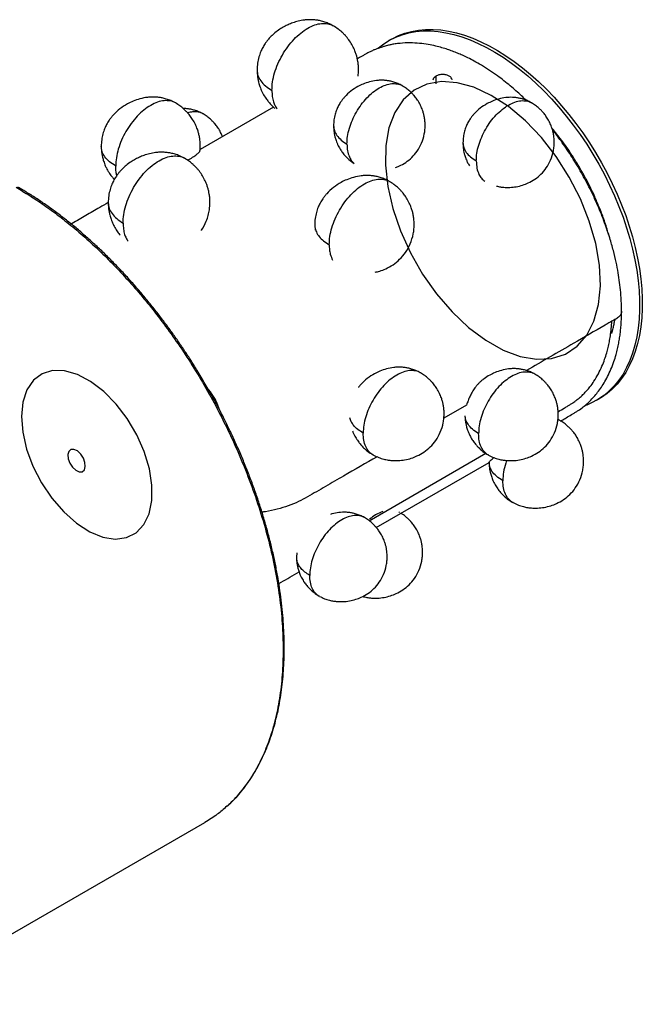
# Paper-space layout '_Isométrica' of a CAD drawing. Header units: millimetres. Extents: x -474 to 167, y -345 to 186.
# Tile 2 of 2: x -163 to 167, y -336 to 186. Entities that reach past the tile are written whole.
import ezdxf

# ---------------------------------------------------------------- set-up
doc = ezdxf.new("R2010")
doc.units = ezdxf.units.MM

psp = doc.layouts.new('_Isométrica')

# ---------------------------------------------------------------- linework, layer by layer
at = {"color": 7, "linetype": 'Continuous', "lineweight": 25}
for p, q in [((33.94, 175.72), (32.53, 174.91)), ((57.4, 156.05), (57.4, 151.97)), ((-28.51, 139.67), (-67.47, 117.18)), ((-6.76, 77.26), (-6.56, 74.57)), ((142.52, -15.63), (143.94, -14.81)), ((73.69, -18.15), (61.63, -25.12)), ((123.02, -26.31), (122.01, -25.83)), ((22.01, -79.42), (83.83, -43.74)), ((25.83, -82.99), (85.57, -48.51)), ((38.09, -75), (37.84, -74.82)), ((-16.23, -96.47), (-16.39, -98.79)), ((-231.8, -335.63), (-64.92, -239.3))]:
    psp.add_line(p, q, dxfattribs=at)
at = {"color": 7, "linetype": 'Continuous', "lineweight": 25, "flags": 128}
for points in [[(26.75, 170.78), (27.01, 171), (29.87, 173.21), (32.92, 175.12), (36.14, 176.73), (39.52, 178.03), (43.06, 179), (46.74, 179.67), (50.56, 180.01), (54.49, 180.03), (58.52, 179.72), (62.65, 179.1), (66.86, 178.16), (71.14, 176.9), (75.47, 175.33), (79.83, 173.46), (84.22, 171.28), (88.63, 168.81), (93.02, 166.06), (97.41, 163.03), (101.75, 159.73), (106.06, 156.17), (110.3, 152.37), (114.47, 148.34), (118.56, 144.09), (122.54, 139.63), (126.42, 134.97), (130.17, 130.15), (133.78, 125.15), (137.24, 120.02), (140.55, 114.75), (143.68, 109.37), (146.64, 103.9), (149.4, 98.35), (151.97, 92.73), (154.33, 87.08), (156.48, 81.4), (158.4, 75.72), (160.1, 70.05), (161.57, 64.41), (162.8, 58.82), (163.79, 53.29), (164.53, 47.85), (165.03, 42.52), (165.28, 37.3), (165.28, 32.21), (165.03, 27.28), (164.53, 22.52), (163.79, 17.94), (162.8, 13.55), (161.57, 9.38), (160.1, 5.44), (158.4, 1.73), (156.48, -1.73), (154.33, -4.93), (151.97, -7.86), (149.4, -10.51), (146.64, -12.87), (143.68, -14.93), (140.55, -16.69), (137.24, -18.14), (136.51, -18.41)], [(33.94, 175.72), (34.33, 175.94), (37.55, 177.55), (40.94, 178.84), (44.48, 179.82), (48.16, 180.48), (51.97, 180.82), (55.9, 180.84), (59.94, 180.54), (64.07, 179.92), (68.28, 178.98), (72.55, 177.72), (76.88, 176.15), (81.25, 174.28), (85.64, 172.1), (90.04, 169.63), (94.44, 166.88), (98.82, 163.84), (103.17, 160.55), (107.47, 156.99), (111.72, 153.19), (115.89, 149.16), (119.97, 144.9), (123.96, 140.44), (127.83, 135.79), (131.58, 130.96), (135.19, 125.97), (138.66, 120.83), (141.96, 115.57), (145.1, 110.19), (148.05, 104.71), (150.82, 99.16), (153.38, 93.55), (155.74, 87.9), (157.89, 82.22), (159.82, 76.54), (161.52, 70.87), (162.98, 65.23), (164.21, 59.64), (165.2, 54.11), (165.94, 48.67), (166.44, 43.33), (166.69, 38.11), (166.69, 33.03), (166.44, 28.1), (165.94, 23.33), (165.2, 18.75), (164.21, 14.37), (162.98, 10.2), (161.52, 6.25), (159.82, 2.54), (157.89, -0.92), (155.74, -4.11), (153.38, -7.04), (150.82, -9.69), (148.05, -12.05), (145.1, -14.11), (143.94, -14.81)]]:
    psp.add_lwpolyline(points, dxfattribs=at)
at = {"color": 7, "linetype": 'Continuous', "flags": 128}
for points in [[(142.02, 67.42), (138.64, 79.22), (133.94, 91.02), (128.04, 102.53), (121.08, 113.45), (113.26, 123.5), (104.77, 132.4), (95.84, 139.94), (86.68, 145.92), (77.56, 150.19), (68.68, 152.62), (60.3, 153.17), (52.62, 151.81), (45.85, 148.58), (40.15, 143.56), (35.69, 136.89), (32.56, 128.74), (30.86, 119.32), (30.63, 108.87), (31.87, 97.66), (34.55, 85.98), (38.6, 74.14), (43.92, 62.45), (50.37, 51.19), (57.78, 40.68), (65.97, 31.17), (74.71, 22.92), (83.78, 16.14), (92.95, 11), (101.98, 7.64), (110.63, 6.15), (118.69, 6.56), (125.94, 8.86), (132.19, 12.99), (137.29, 18.85), (141.1, 26.29), (143.52, 35.1), (144.49, 45.07), (143.99, 55.94), (142.02, 67.42)], [(-94.33, -51.88), (-97.05, -42.85), (-101, -33.9), (-106.05, -25.37), (-111.96, -17.63), (-118.51, -10.98), (-125.43, -5.71), (-132.43, -2.02), (-139.22, -0.07), (-145.53, 0.07), (-151.1, -1.62), (-155.7, -5.06), (-159.14, -10.12), (-161.29, -16.58), (-162.05, -24.18), (-161.39, -32.61), (-159.34, -41.53), (-155.99, -50.56), (-151.47, -59.35), (-145.96, -67.53), (-139.69, -74.76), (-132.93, -80.75), (-125.93, -85.26), (-119, -88.09), (-112.42, -89.14), (-106.45, -88.36), (-101.33, -85.78), (-97.29, -81.51), (-94.48, -75.72), (-93.02, -68.66), (-92.97, -60.6), (-94.33, -51.88)], [(-128.41, -48.59), (-129.27, -46.24), (-130.68, -44.1), (-132.42, -42.49), (-134.23, -41.65), (-135.83, -41.72), (-136.99, -42.69), (-137.51, -44.4), (-137.33, -46.59), (-136.47, -48.94), (-135.06, -51.08), (-133.32, -52.69), (-131.5, -53.53), (-129.9, -53.46), (-128.75, -52.5), (-128.23, -50.79), (-128.41, -48.59)]]:
    psp.add_lwpolyline(points, dxfattribs=at)
at = {"color": 7, "linetype": 'Continuous', "lineweight": 25}
for points, knots in [([(2.95, 182.81), (2.12, 183.24), (0.54, 184.07), (-1.89, 184.94), (-4.09, 185.5), (-6.17, 185.84), (-8.17, 185.99), (-10.22, 185.99), (-12.65, 185.79), (-15.42, 185.28), (-18.29, 184.42), (-20.75, 183.43), (-23.02, 182.3), (-25.39, 180.88), (-27.71, 179.16), (-29.67, 177.39), (-31.04, 175.91), (-32.1, 174.62), (-33.17, 173.16), (-34.28, 171.33), (-35.42, 168.97), (-36.4, 166.18), (-37.13, 162.86), (-37.23, 160.51), (-37.28, 159.28)], [0, 0, 0, 0, 0.0510434, 0.0974618, 0.1384153, 0.1732703, 0.2104411, 0.2463031, 0.2835438, 0.3420431, 0.3977881, 0.4446502, 0.4844797, 0.5339564, 0.5927411, 0.6390943, 0.6758858, 0.701303, 0.7293201, 0.7737839, 0.8189163, 0.8727866, 0.9337625, 1, 1, 1, 1]), ([(-29.44, 148.54), (-29.37, 150.02), (-29.23, 152.97), (-28.12, 157.76), (-26.36, 162.6), (-23.97, 167.32), (-21.08, 171.75), (-17.78, 175.7), (-14.18, 179.02), (-10.45, 181.6), (-6.72, 183.34), (-3.12, 184.17), (0.13, 183.94), (2.21, 183.44), (3.01, 182.77), (3.02, 182.77)], [0, 0, 0, 0, 0.083319, 0.166532, 0.249728, 0.33304, 0.416324, 0.499497, 0.58275, 0.666073, 0.749299, 0.832485, 0.915789, 0.999084, 1, 1, 1, 1]), ([(16.18, 156.08), (16.3, 157.19), (16.5, 159.07), (16.38, 161.7), (16.13, 163.72), (15.77, 165.54), (15.34, 167.14), (14.65, 169.22), (13.65, 171.54), (12.19, 174.11), (10.73, 176.12), (9.53, 177.52), (8.58, 178.52), (7.34, 179.7), (5.5, 181.23), (3.92, 182.21), (3.02, 182.77)], [0, 0, 0, 0, 0.105515, 0.179457, 0.248219, 0.298679, 0.354272, 0.414222, 0.502254, 0.598749, 0.69267, 0.737212, 0.773618, 0.823745, 0.899107, 1, 1, 1, 1]), ([(105.13, 143.31), (104.34, 144.1), (101.64, 146.79), (96.6, 151.16), (90.92, 155.63), (85.78, 159.19), (81.66, 161.8), (77.84, 163.98), (74.5, 165.71), (71.58, 167.09), (68.88, 168.26), (66.21, 169.31), (63.44, 170.29), (60.46, 171.21), (57.07, 172.1), (53.09, 172.92), (48.57, 173.53), (43.61, 173.78), (39.27, 173.59), (35.9, 173.17), (33.7, 172.78), (31.95, 172.39), (30.65, 172.04), (29.72, 171.76), (28.76, 171.43), (27.92, 171.16), (26.69, 170.75), (25.36, 170.27), (23.86, 169.64), (22.22, 168.84), (20.6, 167.99), (19.07, 167.13), (17.62, 166.3), (16.56, 165.68), (16.01, 165.37), (15.81, 165.25)], [0, 0, 0, 0, 0.0283115, 0.0971286, 0.1738308, 0.2212422, 0.2685759, 0.3106072, 0.3471828, 0.3782841, 0.4063472, 0.4353741, 0.4654281, 0.4965898, 0.5327983, 0.5763127, 0.6271786, 0.683348, 0.7423222, 0.7720459, 0.7970912, 0.8167578, 0.8310548, 0.8400362, 0.8459118, 0.8575362, 0.8735005, 0.8948896, 0.9168852, 0.9364744, 0.9539796, 0.9685579, 0.9810394, 0.9931215, 1, 1, 1, 1]), ([(-37.28, 159.28), (-37.26, 158.41), (-37.21, 156.84), (-36.9, 154.68), (-36.54, 153.03), (-36.17, 151.68), (-35.77, 150.46), (-35.23, 149.05), (-34.37, 147.17), (-33.19, 145.08), (-31.87, 143.24), (-30.58, 141.69), (-29.32, 140.33), (-28.29, 139.46), (-27.83, 139.07)], [0, 0, 0, 0, 0.113745, 0.204306, 0.282617, 0.332377, 0.385977, 0.451272, 0.52837, 0.654882, 0.760765, 0.823861, 0.920975, 1, 1, 1, 1]), ([(-37.25, 159.28), (-37.17, 158.34), (-37.01, 156.38), (-35.43, 153.53), (-32.97, 150.81), (-30.62, 149.3), (-29.44, 148.54)], [0, 0, 0, 0, 0.236376, 0.490468, 0.745071, 1, 1, 1, 1]), ([(65.93, 154.06), (65.93, 154.06), (66.06, 154.44), (65.61, 155.24), (64.57, 156.2), (62.9, 156.83), (60.95, 157.02), (58.95, 156.78), (57.91, 156.29), (57.4, 156.05)], [0, 0, 0, 0, 0.001614, 0.167458, 0.333333, 0.499208, 0.665053, 0.832531, 1, 1, 1, 1]), ([(39.53, 151.05), (38.79, 151.44), (37.37, 152.18), (35.19, 152.96), (33.2, 153.47), (31.33, 153.77), (29.54, 153.92), (27.72, 153.92), (25.25, 153.73), (22.24, 153.13), (18.96, 152), (15.65, 150.4), (12.28, 148.2), (9.7, 145.82), (8.04, 143.86), (6.93, 142.35), (5.84, 140.54), (4.8, 138.31), (3.96, 135.8), (3.34, 132.9), (3.26, 130.86), (3.22, 129.81)], [0, 0, 0, 0, 0.050786, 0.097003, 0.137822, 0.172619, 0.20971, 0.24511, 0.281581, 0.357369, 0.427698, 0.487841, 0.575917, 0.666294, 0.696034, 0.729534, 0.77839, 0.824665, 0.877976, 0.93693, 1, 1, 1, 1]), ([(10.3, 120.12), (10.36, 121.45), (10.48, 124.12), (11.49, 128.44), (13.08, 132.81), (15.23, 137.07), (17.84, 141.06), (20.82, 144.63), (24.07, 147.62), (27.44, 149.96), (30.8, 151.53), (34.05, 152.27), (36.98, 152.06), (38.86, 151.61), (39.58, 151.02), (39.59, 151.01)], [0, 0, 0, 0, 0.0833192, 0.166532, 0.2497283, 0.3330401, 0.4163239, 0.4994967, 0.5827503, 0.6660728, 0.7492993, 0.832485, 0.9157888, 0.9990838, 1, 1, 1, 1]), ([(55.93, 154.06), (56, 154.43), (56.13, 155.17), (56.97, 155.76), (57.4, 156.05)], [0, 0, 0, 0, 0.49764, 1, 1, 1, 1]), ([(-29.44, 148.54), (-29.4, 147.45), (-29.32, 145.26), (-28.69, 142.59), (-27.83, 140.4), (-27.09, 139.3), (-26.72, 138.75)], [0, 0, 0, 0, 0.280225, 0.560227, 0.780092, 1, 1, 1, 1]), ([(36.08, 107.74), (36.67, 107.95), (38.54, 108.63), (41.48, 110.34), (44.78, 112.99), (47.65, 116.41), (49.96, 120.59), (51.18, 124.56), (51.64, 127.84), (51.74, 130.28), (51.61, 132.53), (51.3, 134.56), (50.88, 136.38), (50.26, 138.35), (49.33, 140.58), (48.28, 142.5), (47.34, 143.91), (46.63, 144.87), (45.83, 145.84), (44.79, 146.98), (43.44, 148.27), (41.69, 149.71), (40.33, 150.56), (39.59, 151.01)], [0, 0, 0, 0, 0.034372, 0.109482, 0.186234, 0.266974, 0.353792, 0.447913, 0.493414, 0.535939, 0.58173, 0.617187, 0.649198, 0.684009, 0.731079, 0.782044, 0.804124, 0.82448, 0.848223, 0.874778, 0.909101, 0.951017, 1, 1, 1, 1]), ([(-80.54, 141.92), (-81.34, 142.34), (-82.88, 143.14), (-85.24, 143.98), (-87.38, 144.53), (-89.4, 144.86), (-91.34, 145.02), (-93.31, 145.02), (-95.98, 144.81), (-99.23, 144.17), (-102.78, 142.94), (-106.36, 141.22), (-110, 138.83), (-112.79, 136.26), (-114.59, 134.14), (-115.79, 132.51), (-116.97, 130.55), (-118.09, 128.14), (-119, 125.43), (-119.67, 122.29), (-119.76, 120.09), (-119.8, 118.95)], [0, 0, 0, 0, 0.050786, 0.097003, 0.137822, 0.172619, 0.20971, 0.24511, 0.281581, 0.357369, 0.427698, 0.487841, 0.575917, 0.666294, 0.696034, 0.729534, 0.77839, 0.824665, 0.877976, 0.93693, 1, 1, 1, 1]), ([(-80.48, 141.87), (-80.48, 141.88), (-81.26, 142.53), (-83.29, 143.01), (-86.46, 143.24), (-89.98, 142.44), (-93.62, 140.73), (-97.26, 138.21), (-100.77, 134.98), (-103.99, 131.12), (-106.81, 126.8), (-109.14, 122.19), (-110.86, 117.47), (-111.95, 112.79), (-112.08, 109.91), (-112.15, 108.47)], [0, 0, 0, 0, 0.0009162, 0.0842112, 0.167515, 0.2507007, 0.3339272, 0.4172497, 0.5005033, 0.5836761, 0.6669599, 0.7502717, 0.833468, 0.9166808, 1, 1, 1, 1]), ([(-67.55, 116.41), (-67.53, 116.57), (-67.38, 117.55), (-67.35, 119.46), (-67.48, 121.89), (-67.81, 124.09), (-68.27, 126.05), (-68.93, 128.18), (-69.94, 130.6), (-71.08, 132.67), (-72.1, 134.2), (-72.86, 135.23), (-73.73, 136.29), (-74.85, 137.51), (-76.31, 138.91), (-78.21, 140.47), (-79.68, 141.38), (-80.47, 141.88)], [0, 0, 0, 0, 0.015627, 0.098259, 0.187239, 0.256138, 0.318338, 0.385982, 0.477446, 0.576478, 0.619383, 0.658938, 0.705074, 0.756674, 0.823369, 0.904818, 1, 1, 1, 1]), ([(107.93, 142), (107.19, 142.39), (105.77, 143.13), (103.6, 143.91), (101.62, 144.42), (99.76, 144.72), (97.97, 144.87), (96.15, 144.87), (93.69, 144.67), (90.69, 144.08), (87.42, 142.95), (84.12, 141.36), (80.76, 139.16), (78.19, 136.79), (76.53, 134.83), (75.42, 133.33), (74.33, 131.52), (73.3, 129.3), (72.46, 126.8), (71.84, 123.9), (71.76, 121.87), (71.72, 120.82)], [0, 0, 0, 0, 0.050786, 0.097003, 0.137822, 0.172619, 0.20971, 0.24511, 0.281581, 0.357369, 0.427698, 0.487841, 0.575917, 0.666294, 0.696034, 0.729534, 0.77839, 0.824665, 0.877976, 0.93693, 1, 1, 1, 1]), ([(78.78, 111.16), (78.84, 112.49), (78.97, 115.15), (79.96, 119.46), (81.55, 123.81), (83.7, 128.06), (86.3, 132.04), (89.28, 135.61), (92.51, 138.59), (95.87, 140.91), (99.23, 142.48), (102.47, 143.22), (105.39, 143.01), (107.27, 142.57), (107.98, 141.97), (107.99, 141.96)], [0, 0, 0, 0, 0.0833192, 0.166532, 0.2497283, 0.3330401, 0.4163239, 0.4994967, 0.5827503, 0.6660728, 0.7492993, 0.832485, 0.9157888, 0.9990838, 1, 1, 1, 1]), ([(89.56, 97.83), (90.21, 97.68), (91.47, 97.39), (93.26, 97.19), (94.94, 97.1), (97.14, 97.13), (99.97, 97.45), (103.23, 98.26), (106.56, 99.54), (109.88, 101.4), (113.17, 104.06), (116.03, 107.46), (118.33, 111.63), (119.55, 115.59), (120.01, 118.86), (120.11, 121.29), (119.98, 123.53), (119.67, 125.56), (119.25, 127.37), (118.63, 129.34), (117.71, 131.57), (116.65, 133.48), (115.72, 134.89), (115.01, 135.84), (114.21, 136.81), (113.18, 137.94), (111.83, 139.23), (110.08, 140.67), (108.72, 141.51), (107.99, 141.97)], [0, 0, 0, 0, 0.02875, 0.055472, 0.077863, 0.101064, 0.150221, 0.200533, 0.245307, 0.30401, 0.363996, 0.427099, 0.494952, 0.568513, 0.604074, 0.63731, 0.673099, 0.70081, 0.725828, 0.753035, 0.789823, 0.829655, 0.846912, 0.862821, 0.881378, 0.902132, 0.928957, 0.961717, 1, 1, 1, 1]), ([(-65.96, 136.12), (-66.7, 136.51), (-68.1, 137.24), (-70.26, 138.01), (-72.22, 138.52), (-74.07, 138.81), (-75.44, 138.95), (-76.22, 138.94), (-76.4, 138.94)], [0, 0, 0, 0, 0.230566, 0.440388, 0.625707, 0.783681, 0.952072, 1, 1, 1, 1]), ([(-65.9, 136.08), (-65.91, 136.09), (-66.62, 136.68), (-68.48, 137.11), (-71.19, 137.37), (-73.15, 136.83), (-74.03, 136.59)], [0, 0, 0, 0, 0.003895, 0.35796, 0.712064, 1, 1, 1, 1]), ([(-55.59, 124.04), (-55.8, 124.59), (-56.36, 125.99), (-57.31, 127.66), (-58.23, 129.06), (-58.93, 130.01), (-59.72, 130.97), (-60.75, 132.09), (-62.09, 133.37), (-63.83, 134.8), (-65.17, 135.63), (-65.9, 136.08)], [0, 0, 0, 0, 0.109182, 0.278006, 0.351147, 0.418578, 0.497228, 0.585194, 0.69889, 0.83774, 1, 1, 1, 1]), ([(3.22, 129.81), (3.24, 129.02), (3.28, 127.61), (3.57, 125.66), (3.89, 124.17), (4.23, 122.96), (4.59, 121.85), (5.07, 120.58), (5.85, 118.88), (6.92, 117), (8.11, 115.34), (9.15, 114.06), (9.82, 113.38), (10.17, 113.02)], [0, 0, 0, 0, 0.126842, 0.227831, 0.315159, 0.370649, 0.43042, 0.503233, 0.589209, 0.730287, 0.848362, 0.918724, 1, 1, 1, 1]), ([(3.25, 129.81), (3.32, 128.96), (3.47, 127.2), (4.89, 124.62), (7.11, 122.17), (9.23, 120.8), (10.3, 120.12)], [0, 0, 0, 0, 0.236375, 0.490467, 0.745071, 1, 1, 1, 1]), ([(149.06, 71.49), (148.82, 72.39), (147.97, 75.6), (146.13, 80.94), (143.72, 87.22), (141.3, 92.77), (138.76, 98.09), (135.98, 103.4), (132.82, 108.91), (128.85, 115.25), (124.25, 121.91), (120.56, 126.44), (118.86, 128.52)], [0, 0, 0, 0, 0.044658, 0.160587, 0.264908, 0.357638, 0.438791, 0.534606, 0.630627, 0.727702, 0.875273, 1, 1, 1, 1]), ([(155.68, 31.56), (155.68, 32.93), (155.68, 36.19), (155.33, 41.29), (154.73, 46.7), (153.92, 52.02), (152.83, 57.63), (151.37, 63.81), (149.28, 71.16), (146.43, 79.51), (142.75, 88.57), (138.56, 97.42), (133.96, 105.95), (128.99, 114.08), (124.05, 121.38), (120.64, 125.77), (119.1, 127.75)], [0, 0, 0, 0, 0.044726, 0.105776, 0.160723, 0.212404, 0.268946, 0.330856, 0.39813, 0.488911, 0.579986, 0.669712, 0.75812, 0.845236, 0.93028, 1, 1, 1, 1]), ([(10.3, 120.12), (10.35, 118.9), (10.47, 116.46), (11.35, 113.59), (12.55, 111.37), (13.57, 110.37), (14.08, 109.87)], [0, 0, 0, 0, 0.280166, 0.559993, 0.779874, 1, 1, 1, 1]), ([(71.72, 120.82), (71.74, 120.04), (71.78, 118.63), (72.07, 116.68), (72.39, 115.2), (72.72, 113.99), (73.08, 112.88), (73.57, 111.62), (74.24, 110.12), (74.85, 109.1), (75.19, 108.53)], [0, 0, 0, 0, 0.182642, 0.328058, 0.453804, 0.533705, 0.61977, 0.724616, 0.848414, 1, 1, 1, 1]), ([(71.75, 120.83), (71.82, 119.98), (71.97, 118.22), (73.38, 115.65), (75.6, 113.21), (77.72, 111.84), (78.78, 111.16)], [0, 0, 0, 0, 0.236375, 0.490467, 0.745071, 1, 1, 1, 1]), ([(-119.8, 118.95), (-119.78, 118.1), (-119.74, 116.57), (-119.43, 114.46), (-119.08, 112.85), (-118.71, 111.54), (-118.32, 110.34), (-117.8, 108.97), (-116.96, 107.13), (-115.81, 105.1), (-114.52, 103.3), (-113.56, 102.13), (-113.04, 101.59), (-112.85, 101.39)], [0, 0, 0, 0, 0.132262, 0.237565, 0.328625, 0.386486, 0.448811, 0.524736, 0.614385, 0.761492, 0.884612, 0.95798, 1, 1, 1, 1]), ([(-112.15, 108.47), (-113.3, 109.21), (-115.59, 110.69), (-118, 113.34), (-119.53, 116.12), (-119.7, 118.03), (-119.77, 118.95)], [0, 0, 0, 0, 0.254929, 0.509533, 0.763625, 1, 1, 1, 1]), ([(-75.76, 112.6), (-76.59, 113.03), (-78.18, 113.86), (-80.61, 114.73), (-82.82, 115.29), (-84.91, 115.63), (-86.91, 115.79), (-88.96, 115.78), (-91.4, 115.58), (-94.18, 115.07), (-97.06, 114.21), (-99.52, 113.21), (-101.8, 112.08), (-104.17, 110.66), (-106.5, 108.94), (-108.46, 107.16), (-109.84, 105.68), (-110.9, 104.38), (-111.97, 102.92), (-113.09, 101.09), (-114.23, 98.72), (-115.21, 95.92), (-115.95, 92.59), (-116.05, 90.23), (-116.1, 89)], [0, 0, 0, 0, 0.0510434, 0.0974618, 0.1384153, 0.1732703, 0.2104411, 0.2463031, 0.2835438, 0.3420431, 0.3977881, 0.4446502, 0.4844797, 0.5339564, 0.5927411, 0.6390943, 0.6758858, 0.701303, 0.7293201, 0.7737839, 0.8189163, 0.8727866, 0.9337625, 1, 1, 1, 1]), ([(-74.04, 111.47), (-73.81, 111.6), (-73.07, 112.03), (-71.99, 112.69), (-70.79, 113.48), (-69.77, 114.21), (-68.95, 114.85), (-68.3, 115.41), (-67.85, 115.88), (-67.59, 116.23), (-67.56, 116.36), (-67.54, 116.41)], [0, 0, 0, 0, 0.05592, 0.177915, 0.295954, 0.424488, 0.54708, 0.663816, 0.791509, 0.913142, 1, 1, 1, 1]), ([(-108.23, 78.23), (-108.16, 79.72), (-108.03, 82.68), (-106.91, 87.48), (-105.14, 92.33), (-102.75, 97.06), (-99.85, 101.5), (-96.54, 105.47), (-92.94, 108.79), (-89.19, 111.38), (-85.45, 113.13), (-81.84, 113.95), (-78.59, 113.72), (-76.5, 113.22), (-75.7, 112.56), (-75.69, 112.55)], [0, 0, 0, 0, 0.083319, 0.166532, 0.249728, 0.33304, 0.416324, 0.499497, 0.58275, 0.666073, 0.749299, 0.832485, 0.915789, 0.999084, 1, 1, 1, 1]), ([(-66.76, 74.39), (-66.73, 74.43), (-65.63, 75.89), (-64.36, 78.57), (-63.1, 82.24), (-62.42, 85.57), (-62.19, 88.64), (-62.3, 91.43), (-62.55, 93.45), (-62.91, 95.28), (-63.34, 96.88), (-64.03, 98.97), (-65.03, 101.3), (-66.5, 103.88), (-67.96, 105.89), (-69.16, 107.29), (-70.12, 108.29), (-71.36, 109.47), (-73.21, 111.01), (-74.79, 111.99), (-75.69, 112.56)], [0, 0, 0, 0, 0.003383, 0.124855, 0.199066, 0.26821, 0.355198, 0.408501, 0.458068, 0.494443, 0.534518, 0.577734, 0.641193, 0.710753, 0.778457, 0.810566, 0.83681, 0.872944, 0.92727, 1, 1, 1, 1]), ([(10.21, 113.06), (10.57, 112.66), (11.58, 111.5), (13.09, 110.52), (14.08, 109.87)], [0, 0, 0, 0, 0.350693, 1, 1, 1, 1]), ([(78.78, 111.16), (78.85, 109.83), (78.99, 107.18), (80.03, 104.14), (81.46, 101.85), (82.66, 100.89), (83.25, 100.4)], [0, 0, 0, 0, 0.280124, 0.55986, 0.779795, 1, 1, 1, 1]), ([(-111.53, 103.5), (-111.68, 104.09), (-112.08, 105.61), (-112.12, 107.38), (-112.15, 108.47)], [0, 0, 0, 0, 0.389233, 1, 1, 1, 1]), ([(32.67, 100.33), (31.86, 100.75), (30.32, 101.56), (27.95, 102.41), (25.8, 102.96), (23.77, 103.29), (21.82, 103.45), (19.84, 103.45), (17.17, 103.24), (13.9, 102.59), (10.34, 101.36), (6.74, 99.63), (3.08, 97.23), (0.28, 94.65), (-1.52, 92.52), (-2.73, 90.88), (-3.92, 88.92), (-5.04, 86.5), (-5.96, 83.77), (-6.63, 80.62), (-6.72, 78.41), (-6.76, 77.27)], [0, 0, 0, 0, 0.050786, 0.097003, 0.137822, 0.172619, 0.20971, 0.24511, 0.281581, 0.357369, 0.427698, 0.487841, 0.575917, 0.666294, 0.696034, 0.729534, 0.77839, 0.824665, 0.877976, 0.93693, 1, 1, 1, 1]), ([(0.92, 66.74), (0.99, 68.19), (1.13, 71.08), (2.22, 75.78), (3.95, 80.52), (6.29, 85.15), (9.12, 89.49), (12.36, 93.36), (15.88, 96.61), (19.54, 99.14), (23.19, 100.85), (26.72, 101.66), (29.91, 101.43), (31.95, 100.94), (32.73, 100.29), (32.74, 100.29)], [0, 0, 0, 0, 0.083319, 0.166532, 0.249728, 0.33304, 0.416324, 0.499497, 0.58275, 0.666073, 0.749299, 0.832485, 0.915789, 0.999084, 1, 1, 1, 1]), ([(25.16, 52.19), (26, 52.37), (27.94, 52.8), (31.18, 54.1), (34.8, 56.11), (38.37, 59.01), (41.49, 62.71), (44, 67.25), (45.32, 71.56), (45.82, 75.13), (45.93, 77.77), (45.79, 80.21), (45.45, 82.43), (45, 84.4), (44.33, 86.54), (43.32, 88.96), (42.17, 91.05), (41.15, 92.58), (40.38, 93.62), (39.51, 94.68), (38.39, 95.91), (36.92, 97.31), (35.01, 98.88), (33.53, 99.8), (32.74, 100.29)], [0, 0, 0, 0, 0.040844, 0.094561, 0.16499, 0.236957, 0.312665, 0.394071, 0.482325, 0.52499, 0.564864, 0.607802, 0.641049, 0.671064, 0.703705, 0.747841, 0.795629, 0.816333, 0.83542, 0.857683, 0.882583, 0.914767, 0.95407, 1, 1, 1, 1]), ([(-164.91, 97.22), (-162.49, 95.78), (-157.54, 92.84), (-149.93, 87.73), (-141.98, 81.92), (-133.71, 75.29), (-125.65, 68.24), (-117.87, 60.85), (-110.39, 53.22), (-102.81, 44.89), (-95.16, 35.83), (-87.51, 26.04), (-79.91, 15.51), (-72.44, 4.26), (-65.18, -7.69), (-58.2, -20.29), (-51.61, -33.5), (-45.5, -47.22), (-39.96, -61.36), (-35.09, -75.81), (-30.97, -90.44), (-27.68, -105.11), (-25.28, -119.67), (-23.82, -133.96), (-23.33, -147.82), (-23.82, -161.13), (-25.28, -173.73), (-27.68, -185.51), (-30.97, -196.38), (-35.09, -206.25), (-39.96, -215.09), (-45.54, -222.77), (-50.03, -227.96), (-52.83, -230.29), (-53.36, -230.73)], [0, 0, 0, 0, 0.022972, 0.04712, 0.072498, 0.099158, 0.127151, 0.151528, 0.176882, 0.20323, 0.230582, 0.258944, 0.288311, 0.318674, 0.350009, 0.382283, 0.415453, 0.449461, 0.484239, 0.519704, 0.555764, 0.592313, 0.629238, 0.666419, 0.703728, 0.741038, 0.778218, 0.815143, 0.851693, 0.887752, 0.923217, 0.957995, 0.992004, 1, 1, 1, 1]), ([(-64.17, -7.93), (-65.58, -5.53), (-67.55, -2.17), (-70.55, 2.7), (-73.14, 6.78), (-76.31, 11.59), (-79.71, 16.58), (-83.36, 21.72), (-87.22, 26.93), (-91.25, 32.17), (-95.45, 37.39), (-99.79, 42.56), (-104.26, 47.66), (-108.84, 52.66), (-113.54, 57.55), (-118.32, 62.32), (-123.2, 66.93), (-128.15, 71.4), (-133.16, 75.7), (-138.24, 79.82), (-143.36, 83.76), (-148.53, 87.51), (-153.72, 91.05), (-158.86, 94.34), (-162.26, 96.34), (-163.91, 97.31)], [0, 0, 0, 0, 0.053403, 0.074577, 0.109782, 0.146262, 0.185346, 0.226099, 0.268145, 0.311186, 0.355006, 0.399447, 0.444391, 0.489745, 0.535438, 0.581412, 0.627622, 0.674031, 0.720609, 0.76733, 0.814174, 0.861123, 0.908162, 0.955281, 1, 1, 1, 1]), ([(-116.09, 89.11), (-117.6, 88.24), (-121.55, 85.95), (-127.97, 82.25), (-132.88, 79.42), (-135.57, 77.86), (-135.75, 77.76)], [0, 0, 0, 0, 0.231399, 0.60405, 0.974134, 1, 1, 1, 1]), ([(-116.1, 89), (-116.07, 88.13), (-116.03, 86.56), (-115.71, 84.39), (-115.35, 82.74), (-114.98, 81.39), (-114.58, 80.16), (-114.03, 78.75), (-113.17, 76.86), (-111.99, 74.77), (-110.73, 72.99), (-109.96, 72.08), (-109.71, 71.79)], [0, 0, 0, 0, 0.140128, 0.251695, 0.348171, 0.409473, 0.475505, 0.555946, 0.650927, 0.806783, 0.937226, 1, 1, 1, 1]), ([(-116.07, 89.01), (-115.99, 88.06), (-115.82, 86.1), (-114.24, 83.24), (-111.77, 80.52), (-109.41, 79), (-108.23, 78.23)], [0, 0, 0, 0, 0.2363763, 0.4904683, 0.7450713, 1, 1, 1, 1]), ([(-108.23, 78.23), (-108.19, 77.16), (-108.11, 75.02), (-107.51, 72.39), (-106.69, 70.22), (-105.98, 69.13), (-105.62, 68.58)], [0, 0, 0, 0, 0.280226, 0.560241, 0.78011, 1, 1, 1, 1]), ([(-6.67, 77.27), (-6.69, 76.85), (-6.74, 75.59), (-5.99, 73.47), (-4.47, 71.02), (-2.16, 68.71), (-0.11, 67.4), (0.92, 66.74)], [0, 0, 0, 0, 0.107701, 0.322031, 0.547749, 0.773757, 1, 1, 1, 1]), ([(0.92, 66.74), (0.95, 65.87), (1.01, 64.12), (1.5, 61.27), (2.25, 59.57), (2.7, 58.54)], [0, 0, 0, 0, 0.280362, 0.560589, 1, 1, 1, 1]), ([(155.6, 31.56), (155.63, 31.32), (155.73, 30.48), (154.9, 29.12), (153.24, 27.69), (151.08, 26.54), (149.04, 25.34), (142.11, 21.36), (127.57, 12.94), (113.69, 4.94), (105.35, 0.12)], [0, 0, 0, 0, 0.016401, 0.057942, 0.096801, 0.135524, 0.174695, 0.213866, 0.527232, 1, 1, 1, 1]), ([(123.41, -26.66), (123.97, -26.34), (125.33, -25.55), (127.86, -24.08), (130.27, -22.65), (132.11, -21.5), (134.03, -20.25), (136.05, -18.68), (138.4, -16.6), (140.55, -14.4), (142.6, -12), (144.58, -9.37), (146.5, -6.4), (148.38, -3.02), (150.13, 0.78), (151.61, 4.67), (152.75, 8.34), (153.57, 11.58), (154.2, 14.55), (154.69, 17.41), (155.08, 20.26), (155.41, 23.47), (155.67, 27.21), (155.7, 30.06), (155.71, 31.56)], [0, 0, 0, 0, 0.024747, 0.060737, 0.096271, 0.115157, 0.135597, 0.182578, 0.231249, 0.279643, 0.329487, 0.381112, 0.436177, 0.496544, 0.560621, 0.626328, 0.682, 0.727906, 0.769792, 0.810258, 0.849313, 0.888092, 0.941487, 1, 1, 1, 1]), ([(122.09, -21.64), (122.16, -21.61), (123.21, -21), (125.01, -19.96), (127.2, -18.67), (128.74, -17.75), (130.36, -16.72), (131.87, -15.61), (133.83, -14), (135.62, -12.31), (137.37, -10.44), (139.17, -8.28), (141.29, -5.33), (143.43, -1.73), (145.3, 2.18), (146.74, 5.9), (147.81, 9.25), (148.62, 12.34), (149.27, 15.36), (149.83, 18.69), (150.3, 22.31), (150.47, 24.94), (150.55, 26.22)], [0, 0, 0, 0, 0.003465, 0.053351, 0.077997, 0.099449, 0.120006, 0.160696, 0.210715, 0.261886, 0.303762, 0.357785, 0.426684, 0.511262, 0.591543, 0.661541, 0.722909, 0.773996, 0.824284, 0.877041, 0.940075, 1, 1, 1, 1]), ([(150.49, 19.81), (150.49, 19.81), (150.49, 19.81), (150.49, 19.81), (150.5, 19.83), (150.51, 19.85), (150.52, 19.89), (150.53, 19.93), (150.56, 20.01), (150.61, 20.2), (150.71, 20.55), (150.94, 21.37), (151.3, 22.78), (151.78, 24.82), (152.09, 26.38), (152.26, 27.21)], [0, 0, 0, 0, 0.00061, 0.006736, 0.012154, 0.0172, 0.022282, 0.027801, 0.034074, 0.04965, 0.095582, 0.16321, 0.365974, 0.659846, 1, 1, 1, 1]), ([(49.15, -1.05), (48.39, -0.65), (46.92, 0.12), (44.66, 0.93), (42.61, 1.45), (40.68, 1.77), (38.82, 1.92), (36.94, 1.92), (34.39, 1.72), (31.27, 1.11), (27.88, -0.07), (24.46, -1.72), (20.97, -3.99), (18.32, -6.47), (16.85, -8.16), (16.45, -8.71), (16.36, -8.83)], [0, 0, 0, 0, 0.072004, 0.137529, 0.195402, 0.244736, 0.297323, 0.347513, 0.39922, 0.506671, 0.606382, 0.691652, 0.816525, 0.94466, 0.986824, 1, 1, 1, 1]), ([(49.22, -1.09), (49.21, -1.08), (48.46, -0.46), (46.52, 0), (43.49, 0.22), (40.13, -0.55), (36.64, -2.18), (33.16, -4.59), (29.81, -7.68), (26.72, -11.38), (24.02, -15.51), (21.8, -19.92), (20.15, -24.43), (19.11, -28.9), (18.98, -31.66), (18.92, -33.04)], [0, 0, 0, 0, 0.0009162, 0.0842112, 0.167515, 0.2507007, 0.3339272, 0.4172497, 0.5005033, 0.5836761, 0.6669599, 0.7502717, 0.833468, 0.9166808, 1, 1, 1, 1]), ([(109.78, -1.79), (109.02, -1.39), (107.58, -0.63), (105.36, 0.16), (103.34, 0.68), (101.43, 0.99), (99.61, 1.14), (97.75, 1.14), (95.24, 0.94), (92.17, 0.34), (88.84, -0.83), (85.71, -2.29), (83.88, -3.58), (82.88, -4.28)], [0, 0, 0, 0, 0.090902, 0.173626, 0.246689, 0.308972, 0.375361, 0.438724, 0.504003, 0.639657, 0.765539, 0.873189, 1, 1, 1, 1]), ([(24.33, -44.67), (25.25, -45.12), (27, -45.98), (29.65, -46.81), (31.97, -47.29), (33.94, -47.53), (35.68, -47.61), (37.96, -47.58), (40.9, -47.26), (44.28, -46.42), (47.73, -45.09), (51.18, -43.16), (54.58, -40.4), (57.55, -36.88), (59.94, -32.55), (61.2, -28.45), (61.68, -25.05), (61.78, -22.53), (61.65, -20.21), (61.33, -18.1), (60.89, -16.22), (60.26, -14.18), (59.29, -11.87), (58.2, -9.89), (57.23, -8.43), (56.5, -7.44), (55.67, -6.43), (54.6, -5.26), (53.2, -3.92), (51.38, -2.43), (49.98, -1.56), (49.22, -1.08)], [0, 0, 0, 0, 0.039808, 0.075471, 0.105989, 0.130586, 0.151196, 0.172552, 0.2178, 0.264111, 0.305324, 0.359359, 0.414574, 0.472659, 0.535116, 0.602827, 0.63556, 0.666153, 0.699095, 0.724603, 0.747632, 0.772675, 0.806537, 0.843202, 0.859086, 0.87373, 0.890811, 0.909915, 0.934607, 0.964761, 1, 1, 1, 1]), ([(82.86, -4.24), (82.72, -4.34), (82.2, -4.7), (81.28, -5.48), (80.13, -6.57), (79.04, -7.78), (77.85, -9.31), (76.62, -11.19), (75.41, -13.49), (74.41, -15.83), (73.92, -17.39), (73.69, -18.15)], [0, 0, 0, 0, 0.032826, 0.126764, 0.229691, 0.326889, 0.418988, 0.568627, 0.709724, 0.859007, 1, 1, 1, 1]), ([(109.84, -1.83), (109.83, -1.82), (109.1, -1.21), (107.19, -0.75), (104.2, -0.54), (100.89, -1.3), (97.46, -2.9), (94.03, -5.27), (90.73, -8.32), (87.69, -11.96), (85.04, -16.03), (82.84, -20.37), (81.22, -24.81), (80.2, -29.21), (80.07, -31.93), (80.01, -33.29)], [0, 0, 0, 0, 0.000916, 0.084211, 0.167515, 0.250701, 0.333927, 0.41725, 0.500503, 0.583676, 0.66696, 0.750272, 0.833468, 0.916681, 1, 1, 1, 1]), ([(85.34, -44.73), (86.25, -45.18), (87.96, -46.03), (90.58, -46.84), (92.87, -47.32), (94.8, -47.55), (96.51, -47.64), (98.76, -47.61), (101.65, -47.28), (104.98, -46.46), (108.38, -45.15), (111.77, -43.25), (115.13, -40.54), (118.05, -37.07), (120.4, -32.8), (121.64, -28.76), (122.11, -25.42), (122.21, -22.94), (122.08, -20.65), (121.76, -18.58), (121.34, -16.73), (120.71, -14.72), (119.76, -12.45), (118.69, -10.49), (117.73, -9.05), (117.01, -8.08), (116.2, -7.09), (115.14, -5.93), (113.76, -4.61), (111.97, -3.15), (110.59, -2.29), (109.84, -1.82)], [0, 0, 0, 0, 0.039808, 0.075471, 0.105989, 0.130586, 0.151196, 0.172552, 0.2178, 0.264111, 0.305324, 0.359359, 0.414574, 0.472659, 0.535116, 0.602827, 0.63556, 0.666153, 0.699095, 0.724603, 0.747632, 0.772675, 0.806537, 0.843202, 0.859086, 0.87373, 0.890811, 0.909915, 0.934607, 0.964761, 1, 1, 1, 1]), ([(-53.08, -230.64), (-53, -230.58), (-51.69, -229.45), (-49.3, -227.01), (-45.94, -223.29), (-42.91, -219.38), (-40.16, -215.38), (-37.69, -211.31), (-35.4, -207.03), (-33.29, -202.56), (-31.37, -197.89), (-29.65, -193.04), (-28.11, -188.01), (-26.77, -182.81), (-25.62, -177.44), (-24.67, -171.92), (-23.93, -166.26), (-23.38, -160.45), (-23.03, -154.51), (-22.88, -148.45), (-22.93, -142.28), (-23.18, -136), (-23.63, -129.63), (-24.27, -123.17), (-25.12, -116.64), (-26.16, -110.03), (-27.39, -103.37), (-28.81, -96.66), (-30.43, -89.91), (-32.23, -83.14), (-34.21, -76.35), (-36.36, -69.56), (-38.69, -62.78), (-41.19, -56.03), (-43.84, -49.32), (-46.63, -42.69), (-49.53, -36.19), (-52.47, -29.95), (-55.27, -24.32), (-57.8, -19.45), (-60.67, -14.09), (-62.8, -10.35), (-64.17, -7.93)], [0, 0, 0, 0, 0.001826, 0.03027, 0.058899, 0.087705, 0.113601, 0.139519, 0.165454, 0.191405, 0.217369, 0.243344, 0.269329, 0.295319, 0.321314, 0.347311, 0.373308, 0.399304, 0.425297, 0.451286, 0.47727, 0.503248, 0.529218, 0.555179, 0.58113, 0.607069, 0.632995, 0.658903, 0.684792, 0.710656, 0.736487, 0.762278, 0.788012, 0.813667, 0.839206, 0.864559, 0.889588, 0.913971, 0.936729, 0.955239, 0.971088, 1, 1, 1, 1]), ([(-57.24, -20.56), (-57.43, -19.93), (-57.83, -18.67), (-58.64, -16.7), (-59.67, -14.66), (-60.94, -12.63), (-62.15, -10.98), (-62.86, -10.12), (-63.11, -9.83)], [0, 0, 0, 0, 0.1612302, 0.3255821, 0.5091755, 0.7126694, 0.9009787, 1, 1, 1, 1]), ([(18.92, -33.04), (17.92, -32.4), (15.93, -31.14), (13.89, -29.05), (12.51, -27), (12.07, -25.68), (11.86, -25.02)], [0, 0, 0, 0, 0.280484, 0.560668, 0.780694, 1, 1, 1, 1]), ([(80.01, -33.29), (78.87, -32.54), (76.58, -31.06), (74.43, -28.58), (73.14, -26.15), (72.92, -24.61), (72.81, -23.84)], [0, 0, 0, 0, 0.280915, 0.56144, 0.781592, 1, 1, 1, 1]), ([(72.86, -24.53), (72.87, -24.96), (72.91, -26.03), (73.16, -27.64), (73.48, -29.16), (73.83, -30.4), (74.19, -31.52), (74.69, -32.82), (75.48, -34.55), (76.57, -36.46), (77.78, -38.16), (78.96, -39.58), (80.38, -41.08), (82.47, -42.93), (84.19, -44.02), (85.14, -44.62)], [0, 0, 0, 0, 0.05228, 0.130186, 0.197554, 0.24036, 0.286469, 0.34264, 0.408964, 0.517796, 0.608883, 0.663162, 0.746705, 0.859608, 1, 1, 1, 1]), ([(123.07, -26.39), (122.99, -26.32), (122.69, -26.06), (122.29, -25.99), (122, -25.93)], [0, 0, 0, 0, 0.277024, 1, 1, 1, 1]), ([(98.26, -69.84), (99.18, -70.29), (100.92, -71.15), (103.57, -71.98), (105.89, -72.46), (107.85, -72.7), (109.58, -72.78), (111.86, -72.75), (114.79, -72.42), (118.17, -71.59), (121.61, -70.26), (125.05, -68.34), (128.45, -65.59), (131.41, -62.07), (133.8, -57.75), (135.05, -53.65), (135.53, -50.27), (135.63, -47.75), (135.5, -45.43), (135.18, -43.33), (134.75, -41.46), (134.11, -39.42), (133.15, -37.12), (132.06, -35.14), (131.09, -33.68), (130.36, -32.69), (129.53, -31.69), (128.46, -30.51), (127.07, -29.18), (125.26, -27.69), (123.85, -26.82), (123.1, -26.35)], [0, 0, 0, 0, 0.039808, 0.0754713, 0.1059891, 0.1305861, 0.1511958, 0.1725517, 0.2177996, 0.2641108, 0.3053243, 0.3593586, 0.4145741, 0.4726587, 0.5351157, 0.6028266, 0.6355604, 0.6661527, 0.6990954, 0.7246034, 0.7476316, 0.7726752, 0.8065374, 0.8432015, 0.8590859, 0.8737302, 0.890811, 0.9099148, 0.9346068, 0.9647612, 1, 1, 1, 1]), ([(13.27, -31.89), (13.35, -32.08), (13.62, -32.8), (14.33, -34.32), (15.42, -36.26), (16.65, -37.99), (17.85, -39.43), (19.3, -40.96), (21.41, -42.84), (23.16, -43.94), (24.13, -44.55)], [0, 0, 0, 0, 0.037134, 0.134282, 0.293694, 0.427113, 0.506617, 0.628987, 0.794361, 1, 1, 1, 1]), ([(24.35, -44.63), (24.27, -44.6), (23.28, -44.25), (21.83, -42.78), (20.14, -40.24), (19.11, -36.95), (18.98, -34.34), (18.92, -33.04)], [0, 0, 0, 0, 0.0225604, 0.2670723, 0.511245, 0.7554663, 1, 1, 1, 1]), ([(85.36, -44.7), (85.28, -44.67), (84.31, -44.32), (82.87, -42.88), (81.21, -40.38), (80.2, -37.13), (80.07, -34.57), (80.01, -33.29)], [0, 0, 0, 0, 0.02256, 0.267072, 0.511245, 0.755466, 1, 1, 1, 1]), ([(26.24, -45.54), (20.34, -48.95), (12.83, -53.28), (3.74, -58.53), (-1.04, -61.29), (-5.82, -64.05), (-10.51, -66.78), (-15.3, -69.44), (-20.7, -71.63), (-26.6, -73.39), (-31.31, -74.48), (-34.1, -74.82), (-34.7, -74.89)], [0, 0, 0, 0, 0.311979, 0.396099, 0.480218, 0.564337, 0.648457, 0.729071, 0.812179, 0.893523, 0.977182, 1, 1, 1, 1]), ([(85.55, -48.4), (85.69, -48.23), (85.95, -47.89), (86.96, -46.92), (87.88, -46.06), (87.99, -45.95)], [0, 0, 0, 0, 0.467476, 0.935859, 1, 1, 1, 1]), ([(85.55, -48.23), (85.58, -49.05), (85.62, -50.51), (85.91, -52.52), (86.24, -54.05), (86.59, -55.31), (86.97, -56.45), (87.47, -57.76), (88.27, -59.52), (89.37, -61.46), (90.59, -63.18), (91.79, -64.62), (93.24, -66.14), (95.35, -68.01), (97.09, -69.11), (98.06, -69.73)], [0, 0, 0, 0, 0.093585, 0.1680954, 0.232527, 0.2734679, 0.3175673, 0.37129, 0.4347234, 0.5388124, 0.6259292, 0.6778422, 0.7577446, 0.8657267, 1, 1, 1, 1]), ([(92.86, -58.24), (91.67, -57.47), (89.31, -55.93), (87.1, -53.34), (85.82, -50.8), (85.64, -49.2), (85.55, -48.4)], [0, 0, 0, 0, 0.2810105, 0.5616185, 0.7817805, 1, 1, 1, 1]), ([(94.95, -47.54), (94.76, -48.01), (93.92, -50.08), (93.11, -53.78), (92.94, -56.75), (92.86, -58.24)], [0, 0, 0, 0, 0.1269656, 0.5631733, 1, 1, 1, 1]), ([(98.28, -69.8), (98.2, -69.77), (97.22, -69.42), (95.76, -67.96), (94.08, -65.43), (93.05, -62.14), (92.92, -59.54), (92.86, -58.24)], [0, 0, 0, 0, 0.02256, 0.267072, 0.511245, 0.755466, 1, 1, 1, 1]), ([(19.6, -77.81), (19.6, -77.8), (18.89, -77.21), (17.03, -76.76), (14.12, -76.56), (10.91, -77.29), (7.58, -78.85), (4.24, -81.16), (1.03, -84.12), (-1.92, -87.65), (-4.5, -91.61), (-6.63, -95.82), (-8.21, -100.14), (-9.2, -104.42), (-9.33, -107.06), (-9.39, -108.38)], [0, 0, 0, 0, 0.0009162, 0.0842112, 0.167515, 0.2507007, 0.3339272, 0.4172497, 0.5005033, 0.5836761, 0.6669599, 0.7502717, 0.833468, 0.9166808, 1, 1, 1, 1]), ([(-4.21, -119.51), (-3.33, -119.94), (-1.66, -120.76), (0.88, -121.56), (3.11, -122.02), (4.99, -122.25), (6.65, -122.33), (8.83, -122.3), (11.65, -121.99), (14.88, -121.19), (18.19, -119.91), (21.48, -118.07), (24.74, -115.43), (27.59, -112.05), (29.87, -107.91), (31.07, -103.99), (31.53, -100.74), (31.63, -98.33), (31.5, -96.1), (31.19, -94.09), (30.78, -92.29), (30.17, -90.34), (29.25, -88.13), (28.2, -86.23), (27.27, -84.83), (26.57, -83.88), (25.78, -82.92), (24.75, -81.8), (23.42, -80.52), (21.68, -79.09), (20.33, -78.25), (19.61, -77.8)], [0, 0, 0, 0, 0.039808, 0.075471, 0.105989, 0.130586, 0.151196, 0.172552, 0.2178, 0.264111, 0.305324, 0.359359, 0.414574, 0.472659, 0.535116, 0.602827, 0.63556, 0.666153, 0.699095, 0.724603, 0.747632, 0.772675, 0.806537, 0.843202, 0.859086, 0.87373, 0.890811, 0.909915, 0.934607, 0.964761, 1, 1, 1, 1]), ([(19.55, -77.77), (18.81, -77.38), (17.4, -76.65), (15.25, -75.88), (13.28, -75.37), (11.43, -75.07), (9.66, -74.93), (7.85, -74.93), (5.42, -75.13), (3.3, -75.47), (1.86, -75.98), (1.6, -76.07)], [0, 0, 0, 0, 0.135913, 0.259597, 0.368838, 0.46196, 0.561222, 0.65596, 0.753561, 0.956384, 1, 1, 1, 1]), ([(18.64, -119.53), (18.8, -119.58), (19.69, -119.88), (21.25, -120.15), (23.17, -120.4), (24.87, -120.48), (27.1, -120.45), (29.97, -120.13), (33.28, -119.31), (36.66, -118), (40.03, -116.12), (43.36, -113.42), (46.26, -109.98), (48.6, -105.74), (49.83, -101.73), (50.3, -98.41), (50.4, -95.95), (50.27, -93.67), (49.95, -91.61), (49.53, -89.77), (48.91, -87.78), (47.97, -85.52), (46.9, -83.58), (45.95, -82.15), (45.23, -81.18), (44.42, -80.2), (43.37, -79.05), (42, -77.74), (40.47, -76.47), (39.35, -75.77), (38.87, -75.46)], [0, 0, 0, 0, 0.007002, 0.040215, 0.066985, 0.089415, 0.112658, 0.161903, 0.212305, 0.257159, 0.315966, 0.376059, 0.439275, 0.507249, 0.580941, 0.616566, 0.649861, 0.685714, 0.713475, 0.738538, 0.765793, 0.802647, 0.84255, 0.859837, 0.875775, 0.894365, 0.915156, 0.942029, 0.974847, 1, 1, 1, 1]), ([(29.37, -74.53), (28.05, -75.07), (25.69, -76.03), (23.34, -77.82), (22.3, -78.61)], [0, 0, 0, 0, 0.559517, 1, 1, 1, 1]), ([(-16.39, -98.79), (-16.37, -99.57), (-16.33, -100.97), (-16.05, -102.9), (-15.73, -104.37), (-15.4, -105.57), (-15.04, -106.67), (-14.56, -107.92), (-13.79, -109.61), (-12.73, -111.47), (-11.56, -113.12), (-10.41, -114.5), (-9.02, -115.96), (-7, -117.76), (-5.33, -118.81), (-4.4, -119.4)], [0, 0, 0, 0, 0.093585, 0.1680954, 0.232527, 0.2734679, 0.3175673, 0.37129, 0.4347234, 0.5388124, 0.6259292, 0.6778422, 0.7577446, 0.8657267, 1, 1, 1, 1]), ([(-9.39, -108.38), (-10.27, -107.82), (-12.04, -106.7), (-14.07, -104.74), (-15.57, -102.5), (-16.38, -100.48), (-16.3, -99.19), (-16.28, -98.78)], [0, 0, 0, 0, 0.212692, 0.425187, 0.637439, 0.886288, 1, 1, 1, 1]), ([(-25.76, -112.77), (-25.33, -112.52), (-23.33, -111.37), (-19.84, -109.35), (-16.7, -107.54), (-15.06, -106.59)], [0, 0, 0, 0, 0.114601, 0.536576, 1, 1, 1, 1]), ([(-4.19, -119.47), (-4.27, -119.45), (-5.21, -119.1), (-6.6, -117.71), (-8.22, -115.28), (-9.2, -112.12), (-9.33, -109.63), (-9.39, -108.38)], [0, 0, 0, 0, 0.02256, 0.267072, 0.511245, 0.755466, 1, 1, 1, 1]), ([(-53.36, -230.73), (-54.99, -232.2), (-58.6, -235.44), (-62.69, -237.92), (-64.93, -239.27)], [0, 0, 0, 0, 0.452673, 1, 1, 1, 1])]:
    psp.add_open_spline(points, degree=3, knots=knots, dxfattribs=at)

doc.saveas('drawing.dxf')
